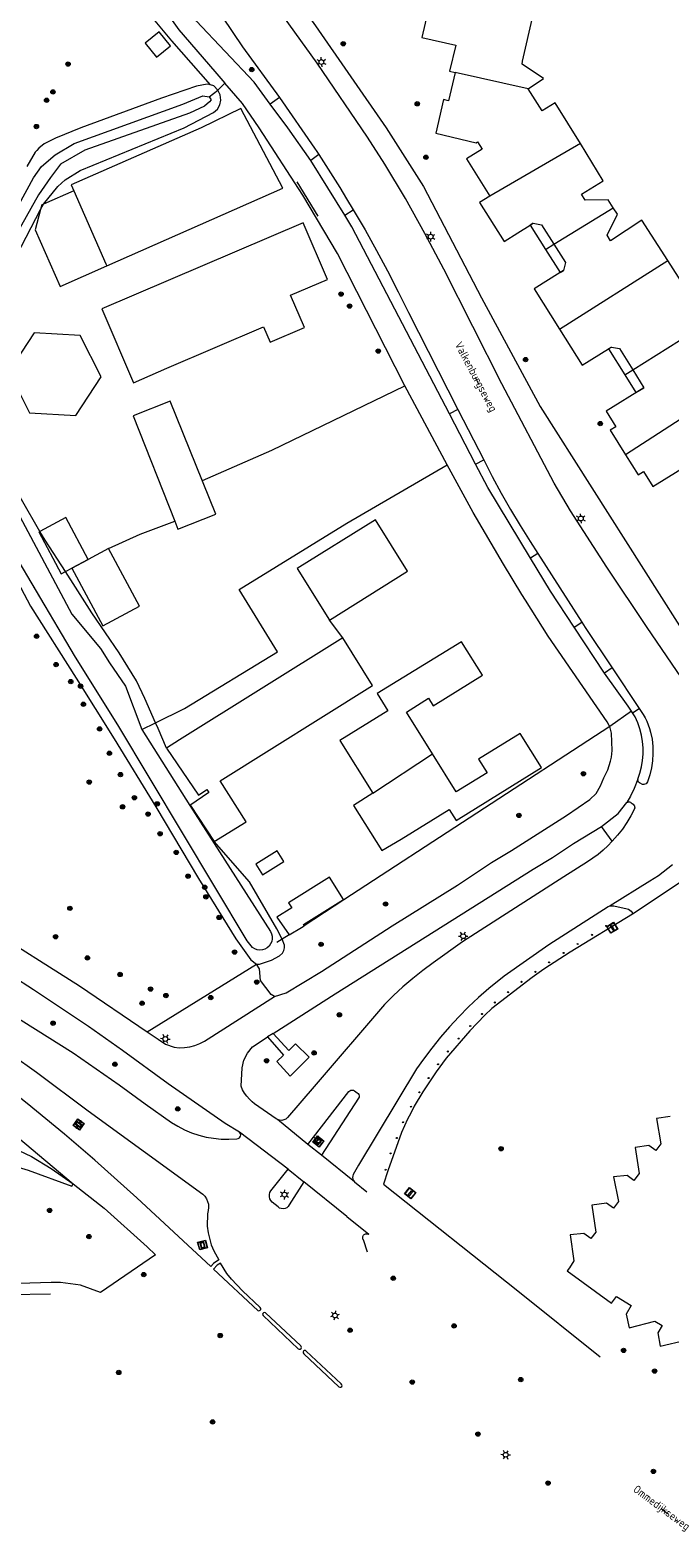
# Model space of a CAD drawing. Header units: metres. Extents: x 89872 to 94585, y 463299 to 469000.
# Tile 4 of 230: x 90712 to 90792, y 463824 to 464012. Entities that reach past the tile are written whole.
import ezdxf
from ezdxf.enums import TextEntityAlignment as Align

# ---------------------------------------------------------------- set-up
doc = ezdxf.new("R2010")
doc.units = ezdxf.units.M
doc.layers.get('0').update_dxf_attribs({"linetype": 'CONTINUOUS'})
for name, color, linetype, lineweight in [('B-WE-GR-BEPLANTING_CULTUUR-G', 251, 'CONTINUOUS', 13), ('B-WE-GR-BOOM-S', 251, 'CONTINUOUS', 13), ('B-WE-IE-MEUBILAIR_WEGMEUBILAIR_PAAL-G', 251, 'CONTINUOUS', 13), ('B-WE-IE-MEUBILAIR_WEGMEUBILAIR_VLAGGENMAST-S', 251, 'CONTINUOUS', 13), ('B-WE-IE-TERREINAFSCHEIDING-G', 251, 'CONTINUOUS', 13), ('B-WE-IE-TERREINAFSCHEIDING_KUNSTMATIG_HEKWERK-G', 251, 'CONTINUOUS', 13), ('B-WE-KL-ET_LS_OV_LICHTMAST-S', 251, 'CONTINUOUS', 13), ('B-WE-KL-ET_LS_SR_BORD-S', 251, 'CONTINUOUS', 13), ('B-WE-OG-TOPOGRAFIE_BEBOUWING-GV', 251, 'CONTINUOUS', 13), ('B-WE-OG-TOPOGRAFIE_BEBOUWING_LUIFEL-GV', 251, 'CONTINUOUS', 13), ('B-WE-OG-TOPOGRAFIE_STRAATNAAM-T18', 251, 'CONTINUOUS', 13), ('B-WE-OG-TOPOGRAFIE_WATER-GV', 251, 'CONTINUOUS', 13), ('B-WE-RI-HWA_GOOT_LIJNGOOT-G', 251, 'CONTINUOUS', 13), ('B-WE-VH-VERHARDING-GV', 251, 'CONTINUOUS', 13)]:
    doc.layers.add(name, color=color, linetype=linetype, lineweight=lineweight)
doc.styles.get("Standard").update_dxf_attribs({"font": 'isocp.shx'})

# ---------------------------------------------------------------- blocks, each defined once
blk = doc.blocks.new('Q_PAAL_STEEN')
for points in [[(-0.5, 0.5), (0.5, 0.5), (0.5, -0.5), (-0.5, -0.5)], [(-0.1, 0.3), (0.1, 0.3), (0.1, -0.3), (-0.1, -0.3)]]:
    blk.add_lwpolyline(points, close=True)
blk.add_lwpolyline([(-0.4, 0.5), (0.4, 0.5, -0.414214), (0.5, 0.4), (0.5, -0.4, -0.414214), (0.4, -0.5), (-0.4, -0.5, -0.414214), (-0.5, -0.4), (-0.5, 0.4), (-0.5, 0.4), (-0.5, 0.4), (-0.5, 0.4), (-0.5, 0.4), (-0.5, 0.5), (-0.5, 0.5), (-0.5, 0.5), (-0.5, 0.5), (-0.5, 0.5), (-0.5, 0.5), (-0.5, 0.5), (-0.5, 0.5), (-0.5, 0.5), (-0.4, 0.5), (-0.4, 0.5), (-0.4, 0.5), (-0.4, 0.5), (-0.4, 0.5)], format="xyb")
blk = doc.blocks.new('Q_PAALTJE')
at = {"xscale": 0.1, "yscale": 0.1, "zscale": 0.01}
blk.add_blockref('Q_PAAL_STEEN', (0, 0), dxfattribs=at)
blk = doc.blocks.new('Q_VLAGGENMAST')
for points in [[(-0.5, 0.5), (0.5, 0.5), (0.5, -0.5), (-0.5, -0.5)], [(-0.08, 0.33), (0.07, 0.33), (0.07, -0.33), (-0.08, -0.33)]]:
    blk.add_lwpolyline(points, close=True)
blk.add_lwpolyline([(-0.44, 0.46), (0.44, 0.46, -0.414214), (0.46, 0.44), (0.46, -0.44, -0.414214), (0.44, -0.46), (-0.44, -0.46, -0.414214), (-0.46, -0.44), (-0.46, 0.44), (-0.46, 0.44), (-0.46, 0.45), (-0.46, 0.45), (-0.46, 0.45), (-0.46, 0.45), (-0.46, 0.45), (-0.46, 0.45), (-0.46, 0.46), (-0.46, 0.46), (-0.46, 0.46), (-0.45, 0.46), (-0.45, 0.46), (-0.45, 0.46), (-0.45, 0.46), (-0.45, 0.46), (-0.45, 0.46), (-0.44, 0.46), (-0.44, 0.46)], format="xyb")
blk = doc.blocks.new('Q_LICHTMAST')
for points in [[(-0.26, 0.15), (-0.52, 0.3)], [(0, 0.3), (0, 0.6)], [(0.26, 0.15), (0.52, 0.3)], [(-0.26, -0.15), (-0.52, -0.3)], [(0, -0.3), (0, -0.6)], [(0.26, -0.15), (0.52, -0.3)]]:
    blk.add_lwpolyline(points)
blk.add_circle((0, 0), 0.3)
blk = doc.blocks.new('Q_BOOM')
for radius in [0.27, 0.18, 0.09]:
    blk.add_circle((0, 0), radius)
blk = doc.blocks.new('Q_STRAATNAAMBORD')
for points in [[(-0.5, 0.5), (0.5, 0.5), (0.5, -0.5), (-0.5, -0.5)], [(-0.37, 0.22), (0.36, 0.22), (0.36, -0.21), (-0.37, -0.21)]]:
    blk.add_lwpolyline(points, close=True)
for points in [[(-0.44, 0.46), (0.44, 0.46, -0.414214), (0.46, 0.44), (0.46, -0.44, -0.414214), (0.44, -0.46), (-0.44, -0.46, -0.414214), (-0.46, -0.44), (-0.46, 0.44), (-0.46, 0.44), (-0.46, 0.45), (-0.46, 0.45), (-0.46, 0.45), (-0.46, 0.45), (-0.46, 0.45), (-0.46, 0.45), (-0.46, 0.46), (-0.46, 0.46), (-0.46, 0.46), (-0.45, 0.46), (-0.45, 0.46), (-0.45, 0.46), (-0.45, 0.46), (-0.45, 0.46), (-0.45, 0.46), (-0.44, 0.46), (-0.44, 0.46)], [(-0.29, 0.16), (0.28, 0.16, -0.414214), (0.3, 0.14), (0.3, -0.13, -0.414214), (0.28, -0.16), (-0.29, -0.16, -0.414214), (-0.31, -0.13), (-0.31, 0.14), (-0.31, 0.14), (-0.31, 0.14), (-0.31, 0.14), (-0.31, 0.15), (-0.31, 0.15), (-0.31, 0.15), (-0.3, 0.15), (-0.3, 0.15), (-0.3, 0.15), (-0.3, 0.16), (-0.3, 0.16), (-0.3, 0.16), (-0.3, 0.16), (-0.29, 0.16), (-0.29, 0.16), (-0.29, 0.16), (-0.29, 0.16), (-0.29, 0.16)]]:
    blk.add_lwpolyline(points, format="xyb")

msp = doc.modelspace()

# ---------------------------------------------------------------- linework, layer by layer
at = {"layer": 'B-WE-GR-BEPLANTING_CULTUUR-G'}
for p, q in [((90734.76, 464003.89), (90735.85, 464004.72)), ((90784.7, 463925.37), (90751.53, 463903.73)), ((90744.71, 463899.38), (90743.87, 463898.84)), ((90744.71, 463899.38), (90746.25, 463900.29)), ((90727.05, 463887.3), (90740.66, 463895.72))]:
    msp.add_line(p, q, dxfattribs=at)
msp.add_lwpolyline([(90742.9, 463891.71), (90742.49, 463891.94), (90741.14, 463893.69), (90741.04, 463895.14), (90740.66, 463895.72)], dxfattribs=at)
at = {"layer": 'B-WE-IE-TERREINAFSCHEIDING-G'}
msp.add_line((90751.53, 463903.73), (90751.48, 463903.81), dxfattribs=at)
at = {"layer": 'B-WE-IE-TERREINAFSCHEIDING_KUNSTMATIG_HEKWERK-G'}
for p, q in [((90751.42, 463936.42), (90749.74, 463938.64)), ((90726.37, 463925), (90728.07, 463925.84)), ((90751.53, 463903.73), (90746.59, 463900.51)), ((90743.87, 463898.84), (90743.2, 463898.44))]:
    msp.add_line(p, q, dxfattribs=at)
for points in [[(90733.91, 463956.02), (90742.58, 463959.83), (90759.14, 463967.86)], [(90728.07, 463925.84), (90731.67, 463927.61), (90743.27, 463934.69), (90738.51, 463942.46), (90751.91, 463950.71), (90764.43, 463957.98)], [(90722.23, 463947.56), (90726.16, 463949.33), (90730.47, 463950.98)]]:
    msp.add_lwpolyline(points, dxfattribs=at)
at = {"layer": 'B-WE-OG-TOPOGRAFIE_BEBOUWING-GV'}
for p, q in [((90774.52, 464004.88), (90765.4, 464006.91)), ((90781.02, 463998.06), (90769.71, 463991.49)), ((90777.71, 463985.5), (90785.11, 463990.05)), ((90774.74, 463987.87), (90775.15, 463988.13)), ((90778.41, 463974.91), (90791.89, 463983.46)), ((90778.91, 463982.23), (90778.51, 463981.98)), ((90787.53, 463969.84), (90796.9, 463975.74)), ((90784.53, 463972.47), (90784.87, 463972.68)), ((90798.22, 463966.73), (90786.64, 463959.26)), ((90730.47, 463950.98), (90730.86, 463949.97)), ((90719.68, 463946.2), (90717.64, 463945.11)), ((90722.23, 463947.56), (90719.68, 463946.2)), ((90726.07, 463940.36), (90722.23, 463947.56)), ((90768.81, 463931.76), (90766.2, 463935.94)), ((90755.15, 463917.03), (90762.58, 463921.95)), ((90746.25, 463900.29), (90746.59, 463900.51))]:
    msp.add_line(p, q, dxfattribs=at)
for points in [[(90762.51, 464016.67), (90761.27, 464011.29), (90765.51, 464010.32), (90764.7, 464007.07), (90765.4, 464006.91)], [(90774.52, 464004.88), (90776.42, 464006.15), (90773.75, 464007.94), (90773.8, 464008.32), (90775.13, 464014.11), (90773.73, 464014.43)], [(90729.94, 464010.23), (90728.52, 464011.98), (90726.79, 464010.56)], [(90726.79, 464010.56), (90728.2, 464008.84), (90729.94, 464010.23)], [(90765.4, 464006.91), (90764.59, 464003.4), (90763.97, 464003.55), (90763.01, 463999.37), (90768.03, 463998.14), (90768.2, 463998.25), (90768.76, 463997.36), (90766.81, 463996.14), (90769.71, 463991.49)], [(90781.02, 463998.06), (90777.87, 464003.13), (90776.26, 464002.12), (90774.52, 464004.88)], [(90738.72, 464002.44), (90733.78, 464000), (90717.55, 463992.9), (90717.88, 463992.15)], [(90721.99, 463982.8), (90743.95, 463992.48), (90738.72, 464002.44)], [(90785.11, 463990.05), (90784.49, 463991.04), (90781.6, 463990.98), (90781.16, 463991.74), (90783.85, 463993.42), (90781.02, 463998.06)], [(90769.71, 463991.49), (90768.46, 463990.71), (90771.5, 463985.85), (90773.2, 463986.91), (90774.74, 463987.87)], [(90791.89, 463983.46), (90788.66, 463988.5), (90784.77, 463985.92), (90784.34, 463986.62), (90785.62, 463989.23), (90785.11, 463990.05)], [(90729.5, 463970.05), (90741.54, 463975.2), (90742.35, 463973.3), (90746.63, 463975.13), (90744.91, 463979.15), (90749.5, 463981.11), (90746.48, 463988.18), (90721.39, 463977.45)], [(90796.9, 463975.74), (90796.73, 463976.01), (90797.93, 463976.74), (90797.51, 463977.42), (90794.7, 463977.08), (90793.93, 463978.3), (90794.84, 463978.86), (90791.89, 463983.46)], [(90778.51, 463981.98), (90775.26, 463979.95), (90778.41, 463974.91)], [(90721.39, 463977.45), (90725.34, 463968.23), (90729.5, 463970.05)], [(90778.41, 463974.91), (90781.22, 463970.4), (90784.53, 463972.47)], [(90788.92, 463967.61), (90784.22, 463964.67), (90785.43, 463962.73), (90784.74, 463962.3), (90786.64, 463959.26)], [(90730.86, 463949.97), (90735.6, 463951.84), (90729.89, 463965.94), (90725.28, 463964.12), (90730.47, 463950.98)], [(90786.64, 463959.26), (90788.22, 463956.73), (90788.89, 463957.15), (90790.06, 463955.28), (90794.29, 463957.92), (90795.79, 463955.51)], [(90755.47, 463951.15), (90745.73, 463945.07), (90749.74, 463938.64)], [(90749.74, 463938.64), (90759.48, 463944.72), (90755.47, 463951.15)], [(90717.64, 463945.11), (90721.49, 463937.91), (90726.07, 463940.36)], [(90751.42, 463936.42), (90731.07, 463923.72), (90729.45, 463922.66)], [(90735.4, 463911.03), (90739.36, 463913.46), (90736.12, 463918.6), (90755.13, 463930.46), (90751.42, 463936.42)], [(90766.2, 463935.94), (90755.71, 463929.46), (90757.04, 463927.32), (90751.06, 463923.61), (90755.15, 463917.03)], [(90762.58, 463921.95), (90759.33, 463927.17), (90762.08, 463928.88), (90762.66, 463927.94), (90768.81, 463931.76)], [(90755.15, 463917.03), (90752.76, 463915.53), (90756.27, 463909.91), (90758.69, 463911.32), (90764.67, 463915.03), (90765.53, 463913.64), (90776.15, 463920.24), (90773.5, 463924.51), (90768.33, 463921.3), (90769.39, 463919.6), (90765.53, 463917.2), (90762.58, 463921.95)], [(90729.45, 463922.66), (90733.45, 463916.79), (90734.48, 463917.49), (90734.72, 463917.14), (90732.34, 463915.52)], [(90732.34, 463915.52), (90732.44, 463915.5), (90735.4, 463911.03)], [(90751.48, 463903.81), (90749.75, 463906.57), (90744.65, 463903.37), (90745.04, 463902.75), (90743.21, 463901.6), (90744.71, 463899.38)], [(90746.59, 463900.51), (90746.5, 463900.68), (90751.48, 463903.81)], [(90792.2, 463876.75), (90790.51, 463876.5), (90791.05, 463873.32), (90790.43, 463872.48), (90789.56, 463873.13), (90787.82, 463872.88), (90788.32, 463869.61), (90787.69, 463868.76), (90786.84, 463869.38), (90785.15, 463869.21), (90785.75, 463866.13), (90785.13, 463865.3), (90784.26, 463865.94), (90782.45, 463865.68), (90782.93, 463862.3), (90782.33, 463861.5), (90781.43, 463862.16), (90779.75, 463861.98), (90780.2, 463858.72), (90779.64, 463857.85), (90779.38, 463857.49), (90784.9, 463853.44), (90785.52, 463854.29), (90787.35, 463853.15), (90786.7, 463852.07), (90787.09, 463850.4), (90790.29, 463851.2), (90791.2, 463850.66), (90790.65, 463849.74), (90790.97, 463848.09), (90794.14, 463848.84)]]:
    msp.add_lwpolyline(points, dxfattribs=at)
at = {"layer": 'B-WE-OG-TOPOGRAFIE_BEBOUWING_LUIFEL-GV'}
for p, q in [((90717.88, 463992.15), (90714.1, 463990.49)), ((90713.75, 463989.82), (90713.08, 463987.31)), ((90774.74, 463987.87), (90776.68, 463984.84)), ((90776.68, 463984.84), (90777.71, 463985.5)), ((90776.68, 463984.84), (90778.51, 463981.98)), ((90784.53, 463972.47), (90786.55, 463969.23)), ((90786.55, 463969.23), (90787.53, 463969.84)), ((90787.53, 463969.84), (90788.92, 463967.61)), ((90713.66, 463949.7), (90713.53, 463949.63)), ((90716.85, 463944.69), (90717.64, 463945.11))]:
    msp.add_line(p, q, dxfattribs=at)
for points in [[(90717.88, 463992.15), (90721.87, 463983.07), (90721.99, 463982.8)], [(90714.1, 463990.49), (90713.91, 463990.41), (90713.75, 463989.82)], [(90713.08, 463987.31), (90716.18, 463980.25), (90721.99, 463982.8)], [(90775.15, 463988.13), (90774.74, 463987.87), (90774.74, 463987.87)], [(90775.15, 463988.13), (90776.15, 463987.93), (90777.71, 463985.5)], [(90777.71, 463985.5), (90779.17, 463983.22), (90778.91, 463982.23)], [(90778.51, 463981.98), (90778.51, 463981.98), (90778.91, 463982.23)], [(90712.39, 463964.47), (90718.16, 463964.15), (90721.31, 463968.98), (90718.7, 463974.13), (90712.94, 463974.45), (90709.79, 463969.62), (90712.39, 463964.47)], [(90784.87, 463972.68), (90784.53, 463972.47), (90784.53, 463972.47)], [(90784.87, 463972.68), (90785.88, 463972.49), (90787.53, 463969.84)], [(90786.55, 463969.23), (90787.94, 463967), (90788.92, 463967.61)], [(90719.68, 463946.2), (90716.88, 463951.42), (90713.66, 463949.7)], [(90713.53, 463949.63), (90716.33, 463944.41), (90716.85, 463944.69)], [(90717.64, 463945.11), (90719.68, 463946.2), (90719.68, 463946.2)], [(90741.39, 463906.88), (90744.07, 463908.53), (90743.24, 463909.86), (90740.57, 463908.21), (90741.39, 463906.88)]]:
    msp.add_lwpolyline(points, dxfattribs=at)
at = {"layer": 'B-WE-OG-TOPOGRAFIE_STRAATNAAM-T18'}
for p, q in [((90767.89, 463968.91), (90768.36, 463968.03)), ((90791.07, 463827.84), (90791.87, 463827.24))]:
    msp.add_line(p, q, dxfattribs=at)
at = {"layer": 'B-WE-OG-TOPOGRAFIE_WATER-GV'}
for p, q in [((90713.75, 463989.82), (90714.1, 463990.49)), ((90726.37, 463925), (90732.34, 463915.52))]:
    msp.add_line(p, q, dxfattribs=at)
for points in [[(90734.91, 464005.36), (90734.53, 464005.47), (90733.16, 464005.22), (90728.8, 464003.7), (90718.75, 464000), (90715.63, 463998.72), (90714.22, 463998.01), (90713.53, 463997.47), (90713.27, 463997.19)], [(90714.1, 463990.49), (90714.1, 463990.49), (90715.9, 463992.68), (90716.81, 463993.54), (90718.68, 463994.7), (90731.63, 464000), (90735.3, 464001.91), (90735.8, 464002.35), (90736.1, 464002.89), (90736.21, 464003.48), (90736.12, 464004.12), (90735.85, 464004.72)], [(90735.85, 464004.72), (90735.33, 464005.25), (90734.91, 464005.36)], [(90700.48, 463967.1), (90700.37, 463968.49), (90700.54, 463970.62), (90701.09, 463972.13), (90712.88, 463993.77), (90713.88, 463995.21), (90715.58, 463996.65), (90717.92, 463998.08), (90731.46, 464002.96), (90733.99, 464004), (90734.76, 464003.89)], [(90734.76, 464003.89), (90735, 464003.52), (90734.8, 464003.26), (90734.19, 464002.7), (90732.31, 464001.86), (90719.28, 463997.22), (90716.25, 463995.47), (90715, 463993.83), (90713.5, 463991.65), (90703.26, 463973.5), (90702.29, 463971.38), (90702.26, 463970.78), (90702.37, 463970.01), (90702.6, 463969.3)], [(90713.27, 463997.19), (90713.09, 463996.99), (90712.05, 463995.21)], [(90713.66, 463949.7), (90711.36, 463953.67), (90710.4, 463955.57), (90707.4, 463962.23), (90705.64, 463965.97), (90704, 463969.92), (90703.88, 463970.69), (90703.94, 463971.28), (90704.11, 463971.85), (90705.17, 463974), (90707.2, 463977.89), (90710.81, 463984.13), (90713.75, 463989.82)], [(90706.32, 463960.63), (90717.66, 463939.38), (90721.21, 463935.07), (90722.35, 463933.31), (90724.35, 463930.41), (90726.37, 463925)], [(90732.34, 463915.52), (90742.39, 463899.81), (90742.53, 463899.51), (90742.61, 463899.2), (90742.61, 463898.87), (90742.55, 463898.55), (90742.42, 463898.25), (90742.23, 463897.99), (90741.99, 463897.77), (90741.7, 463897.61), (90741.39, 463897.51), (90741.07, 463897.48), (90740.75, 463897.52), (90740.44, 463897.62), (90740.16, 463897.79), (90739.48, 463898.63), (90723.37, 463925.57), (90718.11, 463933.99), (90708.91, 463949.57), (90706.53, 463954), (90704.77, 463957.74), (90704.22, 463958.45)], [(90716.85, 463944.69), (90714.31, 463948.6), (90713.66, 463949.7)], [(90708.44, 463948.02), (90712.51, 463940.38), (90718.2, 463931.41), (90722.93, 463923.81), (90728.12, 463915.35), (90733.42, 463906.41), (90738.1, 463898.88), (90739.94, 463896.27), (90740.66, 463895.72)], [(90728.07, 463925.84), (90726.75, 463928.85), (90725.7, 463931.06), (90723.54, 463934.53), (90720.13, 463939.55), (90718.12, 463942.74), (90716.85, 463944.69)], [(90729.45, 463922.66), (90728.39, 463925.11), (90728.07, 463925.84)], [(90743.87, 463898.84), (90743.2, 463900.14), (90739.78, 463905.99), (90735.4, 463911.03)], [(90740.66, 463895.72), (90741.04, 463895.71), (90742.51, 463896.24), (90743.53, 463896.77), (90743.88, 463897.1), (90744.07, 463897.44), (90744.15, 463897.77), (90744.14, 463898.08), (90743.87, 463898.84)], [(90721.21, 463854.8), (90718.72, 463855.68), (90716.22, 463856.03), (90715.06, 463856.05), (90708.38, 463855.82), (90704.7, 463855.47), (90702.18, 463855.1), (90699.31, 463854.41), (90698.76, 463854.16), (90698.08, 463853.86), (90697.54, 463853.38), (90697.15, 463852.92), (90696.92, 463852.45), (90696.82, 463851.67), (90696.89, 463850.88), (90697.12, 463849.18), (90697.45, 463848.09), (90697.75, 463847.56), (90698.23, 463847.19)], [(90714.97, 463854.59), (90709.86, 463854.49), (90706.68, 463854.18), (90702.61, 463853.42), (90699.61, 463852.61), (90698.88, 463852.2), (90698.5, 463851.49), (90698.38, 463850.61), (90698.67, 463848.77)]]:
    msp.add_lwpolyline(points, dxfattribs=at)
at = {"layer": 'B-WE-RI-HWA_GOOT_LIJNGOOT-G'}
msp.add_line((90748.36, 463989.02), (90745.73, 463993.27), dxfattribs=at)
at = {"layer": 'B-WE-VH-VERHARDING-GV'}
for p, q in [((90736.71, 464005.59), (90735.85, 464004.72)), ((90743.51, 464003.8), (90742.38, 464002.97)), ((90748.42, 463996.67), (90747.43, 463995.96)), ((90751.65, 463989.12), (90747.43, 463995.96)), ((90751.65, 463989.12), (90752.72, 463989.79)), ((90764.43, 463957.98), (90759.14, 463967.86)), ((90765.75, 463964.91), (90764.69, 463964.35)), ((90765.75, 463964.91), (90768.98, 463958.61)), ((90776.02, 463965.28), (90795.3, 463934.86)), ((90767.95, 463958.08), (90764.69, 463964.35)), ((90767.64, 463952.04), (90764.43, 463957.98)), ((90767.95, 463958.08), (90768.98, 463958.61)), ((90775.7, 463946.95), (90774.8, 463946.34)), ((90775.7, 463946.95), (90781.18, 463938.38)), ((90780.22, 463937.77), (90781.18, 463938.38)), ((90784, 463932.03), (90780.22, 463937.77)), ((90784.96, 463932.69), (90784, 463932.03)), ((90784.96, 463932.69), (90788.33, 463927.62)), ((90787.38, 463927.26), (90784.7, 463925.37)), ((90787.51, 463927.06), (90787.38, 463927.26)), ((90787.51, 463927.06), (90788.33, 463927.62)), ((90784.99, 463911.06), (90783.64, 463912.9)), ((90742.72, 463887.1), (90742.02, 463886.65)), ((90701.94, 463881.68), (90717.83, 463868.34)), ((90747.06, 463873.25), (90743.28, 463876.34)), ((90744.59, 463870.16), (90738.52, 463874.79)), ((90748.75, 463871.91), (90747.06, 463873.25)), ((90752.87, 463868.6), (90748.75, 463871.91)), ((90744.59, 463870.16), (90746.57, 463868.57)), ((90717.83, 463868.34), (90721.66, 463865.31)), ((90751.9, 463864.26), (90746.57, 463868.57)), ((90752.87, 463868.6), (90754.42, 463867.34)), ((90751.9, 463864.26), (90754.64, 463862.05)), ((90728.09, 463859.48), (90721.21, 463854.8)), ((90740.81, 463852.55), (90740.91, 463852.51))]:
    msp.add_line(p, q, dxfattribs=at)
for points in [[(90798.68, 463920.12), (90798.59, 463921.79), (90798.37, 463922.99), (90798.17, 463923.79), (90797.57, 463925.27), (90796.63, 463926.99), (90789.33, 463937.71), (90784.31, 463945.23), (90779.79, 463952.27), (90777.76, 463955.72), (90771.21, 463968.1), (90763.98, 463982.41), (90761.65, 463986.84), (90759.22, 463991.2), (90756.63, 463995.49), (90754.5, 463998.84), (90748.21, 464008.07), (90741.89, 464016.9), (90737.42, 464023.56), (90732.87, 464030.55), (90727.58, 464039.53)], [(90722.89, 464034.81), (90723.57, 464033.69), (90727.29, 464027.62), (90730.23, 464023.05), (90738.93, 464010.13), (90743.51, 464003.8)], [(90742.38, 464002.97), (90740.37, 464005.7), (90733.13, 464013.36), (90729.1, 464018.54), (90724.02, 464026.4), (90721.55, 464030.73), (90720.15, 464033.17)], [(90735.56, 464030.33), (90742.97, 464018.21), (90743.62, 464017.22), (90743.83, 464016.91), (90744.92, 464017.08), (90748.01, 464012.75), (90756.83, 464000), (90761.48, 463992.7), (90768.71, 463978.81), (90776.02, 463965.28)], [(90726.89, 464017.99), (90730.99, 464012.22), (90735.47, 464007.03), (90736.71, 464005.59)], [(90734.91, 464005.36), (90730.11, 464010.87), (90725.76, 464016.13)], [(90759.14, 463967.86), (90750.73, 463984.33), (90746.44, 463991.6), (90740.97, 464000), (90738.91, 464003.05), (90736.71, 464005.59)], [(90747.43, 463995.96), (90744.57, 464000), (90742.38, 464002.97)], [(90743.51, 464003.8), (90747.9, 463997.46), (90748.16, 463997.06), (90748.42, 463996.67)], [(90748.42, 463996.67), (90749.31, 463995.31), (90750.18, 463993.94), (90751.04, 463992.57), (90751.88, 463991.18), (90752.72, 463989.79)], [(90764.69, 463964.35), (90752.53, 463987.68), (90751.65, 463989.12)], [(90752.72, 463989.79), (90754.18, 463987.28), (90755.59, 463984.74), (90756.97, 463982.17), (90758.29, 463979.58), (90759.58, 463976.97), (90765.75, 463964.91)], [(90774.8, 463946.34), (90769.48, 463955.15), (90767.95, 463958.08)], [(90768.98, 463958.61), (90770.04, 463956.53), (90771.15, 463954.46), (90772.31, 463952.42), (90773.51, 463950.41), (90774.75, 463948.42), (90775.7, 463946.95)], [(90784.7, 463925.37), (90784.62, 463925.5), (90784.34, 463925.93), (90777, 463936.61), (90774.16, 463941.12), (90773.72, 463941.83), (90771.44, 463945.62), (90767.64, 463952.04)], [(90780.22, 463937.77), (90777.28, 463942.24), (90774.8, 463946.34)], [(90781.18, 463938.38), (90781.61, 463937.7), (90784.96, 463932.69)], [(90787.38, 463927.26), (90787.29, 463927.39), (90786.97, 463927.91), (90784, 463932.03)], [(90788.18, 463918.79), (90788.44, 463919.55), (90788.63, 463920.32), (90788.76, 463921.12), (90788.82, 463921.91), (90788.82, 463922.71), (90788.75, 463923.51), (90788.62, 463924.3), (90788.43, 463925.08), (90788.17, 463925.84), (90787.85, 463926.57), (90787.51, 463927.06)], [(90788.33, 463927.62), (90788.84, 463926.86), (90789.07, 463926.45), (90789.28, 463926.02), (90789.47, 463925.58), (90789.62, 463925.12), (90789.75, 463924.67), (90789.94, 463923.78), (90790.04, 463922.89), (90790.06, 463921.99), (90790.01, 463921.09), (90789.88, 463920.2), (90789.67, 463919.32), (90789.39, 463918.46), (90789.31, 463918.33), (90789.2, 463918.23), (90789.06, 463918.16), (90788.92, 463918.13), (90788.76, 463918.15), (90788.48, 463918.28), (90788.36, 463918.34), (90788.27, 463918.43), (90788.2, 463918.54), (90788.18, 463918.66), (90788.18, 463918.79)], [(90742.9, 463891.71), (90744.35, 463892.15), (90748.76, 463894.8), (90757.58, 463900.5), (90765.69, 463905.58), (90769.94, 463908.39), (90772.41, 463909.9), (90779.3, 463914.28), (90782.2, 463916.24), (90782.96, 463917.02), (90783.54, 463917.95), (90783.92, 463918.98), (90784.19, 463919.46), (90784.42, 463919.97), (90784.61, 463920.48), (90784.76, 463921.02), (90784.88, 463921.56), (90784.97, 463922.39), (90784.9, 463924.53), (90784.7, 463925.37)], [(90788.18, 463918.79), (90787.73, 463917.63), (90787.26, 463916.67), (90786.8, 463915.9)], [(90783.64, 463912.9), (90785.73, 463914.52), (90786.8, 463915.9)], [(90786.8, 463915.9), (90786.91, 463915.94), (90787.02, 463915.96), (90787.14, 463915.96), (90787.24, 463915.92), (90787.34, 463915.86), (90787.61, 463915.67), (90787.69, 463915.57), (90787.74, 463915.46), (90787.77, 463915.34), (90787.78, 463915.21), (90787.76, 463915.09), (90787.3, 463914.22), (90786.8, 463913.38), (90786.24, 463912.57), (90785.64, 463911.8), (90784.99, 463911.06)], [(90742.72, 463887.1), (90750.46, 463892.02), (90775.12, 463907.56), (90777.52, 463909.02), (90780.16, 463910.78), (90783.64, 463912.9)], [(90784.99, 463911.06), (90784.43, 463910.48), (90783.84, 463909.94), (90783.22, 463909.42), (90782.57, 463908.93), (90781.91, 463908.48), (90778.97, 463906.6), (90766.33, 463898.51), (90762.67, 463895.88), (90761.38, 463894.94), (90760.13, 463893.95), (90758.91, 463892.92), (90757.74, 463891.84), (90756.6, 463890.71), (90747.86, 463880.46), (90744.5, 463876.6), (90744.3, 463876.42), (90744.06, 463876.3), (90743.8, 463876.24), (90743.53, 463876.26), (90743.28, 463876.34)], [(90792.51, 463908.1), (90790.74, 463906.76), (90789.68, 463906.06), (90784.71, 463902.99)], [(90794.06, 463906.42), (90793.43, 463905.91), (90787.52, 463901.98)], [(90700.61, 463904.19), (90706.87, 463900.44), (90718.59, 463893.01), (90727.05, 463887.3)], [(90784.71, 463902.99), (90784.46, 463902.87), (90777.07, 463898.13), (90771.53, 463894.25), (90769.6, 463892.71), (90768.31, 463891.57), (90767.07, 463890.39), (90765.86, 463889.17), (90764.7, 463887.91), (90763.58, 463886.61), (90762.51, 463885.26), (90761.48, 463883.89), (90760.59, 463882.67), (90753.38, 463870.66)], [(90784.71, 463902.99), (90784.8, 463903.01), (90784.9, 463903.02), (90785, 463903.02), (90785.09, 463903.01), (90785.19, 463902.99), (90786.83, 463902.63), (90787.02, 463902.57), (90787.19, 463902.47), (90787.33, 463902.33), (90787.45, 463902.17), (90787.52, 463901.98)], [(90738.52, 463874.79), (90736.77, 463875.84), (90729.64, 463880.82), (90723.98, 463884.97), (90719.71, 463887.94), (90712.85, 463892.54), (90710.15, 463894.26), (90699.97, 463900.62), (90698.89, 463901.26)], [(90787.52, 463901.98), (90779.74, 463897.23), (90776.47, 463895.11), (90774.99, 463894.07), (90770, 463890.19), (90769.1, 463889.36), (90767.22, 463887.43), (90764.27, 463884.02), (90763.04, 463882.32), (90761.38, 463879.79), (90760.3, 463878.01), (90759.9, 463877.14), (90759.49, 463876.39), (90758.74, 463874.72), (90757.03, 463869.96), (90756.49, 463868.3)], [(90689.49, 463895.03), (90689.32, 463895.26), (90689.22, 463895.53), (90689.18, 463895.82), (90689.21, 463896.1), (90689.31, 463896.37), (90689.48, 463896.61), (90689.69, 463896.8), (90689.95, 463896.94), (90690.23, 463897), (90690.52, 463897), (90690.79, 463896.93), (90691.05, 463896.79), (90698.75, 463892.03), (90703.81, 463888.79), (90707.15, 463886.57), (90713.25, 463882.28), (90719.7, 463877.42), (90733.95, 463867.05)], [(90733.95, 463867.05), (90734.21, 463866.79), (90734.42, 463866.48), (90734.57, 463866.14), (90734.66, 463865.78), (90734.68, 463865.4), (90734.63, 463865.03), (90734.54, 463864.59), (90734.5, 463863.05), (90734.62, 463862.23), (90735.02, 463860.72), (90735.33, 463859.98), (90735.98, 463858.84), (90735.3, 463858.42), (90734.96, 463858.04), (90725.73, 463866.58), (90720.5, 463871.27), (90716.72, 463874.52), (90712.07, 463878.35), (90705.76, 463883.28), (90697.74, 463889.28), (90689.49, 463895.03)], [(90700.44, 463895.56), (90717.8, 463884.68), (90723.55, 463880.69), (90726.78, 463878.32), (90730.05, 463876), (90730.86, 463875.51), (90731.7, 463875.08), (90732.57, 463874.71), (90733.47, 463874.41), (90734.38, 463874.17), (90735.31, 463874.01), (90736.25, 463873.91), (90737.2, 463873.89), (90738.2, 463873.94), (90738.39, 463873.98), (90738.55, 463874.09), (90738.66, 463874.26), (90738.69, 463874.45), (90738.64, 463874.64), (90738.52, 463874.79)], [(90729.33, 463885.76), (90730.38, 463885.36), (90731.04, 463885.31), (90731.7, 463885.34), (90732.35, 463885.43), (90732.99, 463885.6), (90733.61, 463885.83), (90734.19, 463886.13), (90742.9, 463891.71)], [(90727.05, 463887.3), (90728.42, 463886.38), (90729.33, 463885.76)], [(90740.13, 463878.57), (90739.77, 463878.89), (90739.45, 463879.26), (90739.16, 463879.65), (90738.92, 463880.07), (90738.73, 463880.51), (90738.86, 463882.78), (90739.07, 463883.76), (90739.52, 463884.65), (90740.17, 463885.4), (90740.98, 463885.98), (90742.02, 463886.65)], [(90742.02, 463886.65), (90744.03, 463884.39), (90743.17, 463883.59), (90744.86, 463881.78), (90747.22, 463884.14), (90745.51, 463885.8), (90744.68, 463884.97), (90742.72, 463887.1)], [(90747.06, 463873.25), (90752.18, 463879.84), (90752.29, 463879.94), (90752.43, 463880.01), (90752.58, 463880.03), (90752.73, 463880), (90752.87, 463879.93), (90753.19, 463879.7), (90753.32, 463879.6), (90753.41, 463879.47), (90753.45, 463879.31), (90753.43, 463879.15), (90753.37, 463879), (90748.75, 463871.91)], [(90743.28, 463876.34), (90743.12, 463876.44), (90740.41, 463878.32), (90740.13, 463878.57)], [(90697.95, 463870.36), (90699.49, 463871.36), (90701.39, 463872.32), (90703.79, 463873.02), (90706.94, 463873.15), (90710.25, 463872.85), (90712.64, 463871.76), (90715.07, 463870.24), (90717.83, 463868.34)], [(90697.95, 463870.36), (90698.68, 463869.39), (90700.84, 463870.42), (90703.16, 463871.06), (90705.89, 463871.25), (90709, 463870.98), (90712.19, 463870.06), (90717.64, 463868.04), (90717.83, 463868.34)], [(90753.38, 463870.66), (90752.69, 463869.52), (90752.64, 463869.33), (90752.63, 463869.13), (90752.67, 463868.93), (90752.75, 463868.76), (90752.87, 463868.6)], [(90746.57, 463868.57), (90744.73, 463865.7), (90744.59, 463865.51), (90744.42, 463865.36), (90744.21, 463865.26), (90743.98, 463865.22), (90743.74, 463865.24), (90743.53, 463865.32), (90743.34, 463865.45), (90742.62, 463866.04), (90742.44, 463866.24), (90742.32, 463866.47), (90742.26, 463866.73), (90742.26, 463867), (90742.33, 463867.25), (90742.46, 463867.48), (90744.59, 463870.16)], [(90756.49, 463868.3), (90773.22, 463854.99), (90783.47, 463846.75)], [(90721.66, 463865.31), (90727.05, 463860.47), (90728.09, 463859.48)], [(90754.5, 463859.83), (90753.97, 463861.36), (90753.92, 463861.45), (90753.9, 463861.55), (90753.89, 463861.65), (90753.91, 463861.75), (90753.94, 463861.85), (90754, 463861.93), (90754.07, 463862.01), (90754.15, 463862.06), (90754.25, 463862.1), (90754.35, 463862.12), (90754.45, 463862.12), (90754.55, 463862.09), (90754.64, 463862.05)], [(90740.91, 463852.51), (90741.03, 463852.52), (90741.12, 463852.58), (90741.18, 463852.68), (90741.18, 463852.8), (90741.13, 463852.9), (90738.92, 463854.98), (90737.55, 463856.44), (90736.96, 463857.15), (90736.17, 463858.43), (90735.75, 463858.21), (90735.29, 463857.7), (90740.81, 463852.55)], [(90741.79, 463852.26), (90741.66, 463852.31), (90741.53, 463852.27), (90741.43, 463852.17), (90741.41, 463852.04), (90741.47, 463851.92), (90745.85, 463847.77)], [(90745.85, 463847.77), (90745.96, 463847.71), (90746.1, 463847.71), (90746.21, 463847.79), (90746.26, 463847.91), (90746.24, 463848.04), (90746.16, 463848.15), (90741.79, 463852.26)], [(90746.85, 463847.48), (90746.75, 463847.54), (90746.63, 463847.54), (90746.52, 463847.48), (90746.47, 463847.37), (90746.47, 463847.25), (90746.54, 463847.15), (90750.93, 463843.03)], [(90750.93, 463843.03), (90751.04, 463842.97), (90751.17, 463842.98), (90751.27, 463843.06), (90751.31, 463843.17), (90751.29, 463843.29), (90751.21, 463843.38), (90746.85, 463847.48)]]:
    msp.add_lwpolyline(points, dxfattribs=at)

# ---------------------------------------------------------------- block references
at = {"layer": 'B-WE-GR-BOOM-S'}
for p, rotation in [((90751.47, 464010.5), 124.6638338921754), ((90717.18, 464007.97), 62.95678176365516), ((90740.06, 464007.27), 125.8931346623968), ((90715.29, 464004.49), 62.95678176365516), ((90714.51, 464003.46), 61.16776499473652), ((90760.68, 464003.01), 77.06546264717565), ((90713.23, 464000.18), 61.16776499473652), ((90761.77, 463996.34), 122.4965781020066), ((90751.2, 463979.28), 117.0500099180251), ((90752.25, 463977.79), 117.0500099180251), ((90755.83, 463972.18), 117.0500099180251), ((90774.18, 463971.12), 118.3815037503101), ((90783.49, 463963.14), 121.9522577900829), ((90713.25, 463936.62), 122.4008907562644), ((90715.69, 463933.09), 122.4008907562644), ((90717.52, 463930.96), 121.9016529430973), ((90718.74, 463930.39), 121.9016529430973), ((90719.08, 463928.13), 121.9016529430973), ((90721.1, 463925.06), 121.9016529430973), ((90722.32, 463922.03), 121.5056966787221), ((90723.71, 463919.36), 121.5056966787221), ((90781.39, 463919.48), 69.67686317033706), ((90719.81, 463918.44), 121.5056966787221), ((90723.98, 463915.35), 121.5056966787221), ((90725.45, 463916.48), 121.5056966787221), ((90728.28, 463915.72), 121.5056966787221), ((90727.15, 463914.44), 120.7047580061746), ((90773.35, 463914.27), 33.11466124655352), ((90728.65, 463911.99), 120.7047580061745), ((90730.66, 463909.66), 120.7047580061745), ((90732.13, 463906.7), 120.7047580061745), ((90734.21, 463905.31), 121.8560384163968), ((90734.36, 463904.12), 121.8560384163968), ((90717.4, 463902.69), 147.6393041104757), ((90756.74, 463903.23), 32.02442109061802), ((90735.99, 463901.55), 121.8560384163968), ((90715.63, 463899.15), 147.6393041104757), ((90719.58, 463896.51), 147.6393041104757), ((90737.92, 463897.24), 125.1641011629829), ((90748.7, 463898.2), 32.88610182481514), ((90723.65, 463894.44), 145.9892562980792), ((90740.69, 463893.5), 127.7726089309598), ((90727.45, 463892.62), 31.74309664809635), ((90729.37, 463891.82), 31.74309664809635), ((90734.96, 463891.56), 31.74309664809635), ((90726.4, 463890.86), 145.9892562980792), ((90750.99, 463889.41), 32.48365393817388), ((90715.31, 463888.37), 147.9335787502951), ((90741.92, 463883.68), 133.069045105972), ((90747.84, 463884.66), 45.1456052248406), ((90723.02, 463883.24), 145.2851579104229), ((90730.84, 463877.68), 144.6562971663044), ((90771.14, 463872.72), 58.83301751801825), ((90714.87, 463865.03), 159.6309613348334), ((90719.77, 463861.76), 138.0739701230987), ((90726.61, 463857.01), 34.18085664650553), ((90757.69, 463856.56), 141.5676737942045), ((90752.32, 463850.07), 136.9257491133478), ((90765.27, 463850.61), 142.7817111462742), ((90736.13, 463849.42), 149.5341697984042), ((90786.4, 463847.56), 144.2804477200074), ((90723.5, 463844.81), 155.842490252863), ((90773.59, 463843.92), 142.7817111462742), ((90790.26, 463844.98), 147.4713395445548), ((90760.06, 463843.61), 142.3914520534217), ((90735.18, 463838.64), 144.3641615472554), ((90768.25, 463837.13), 144.4490485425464), ((90776.98, 463831.02), 149.1691572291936), ((90790.11, 463832.48), 140.8073053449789)]:
    msp.add_blockref('Q_BOOM', p, dxfattribs=dict(at, rotation=rotation))
at = {"layer": 'B-WE-IE-MEUBILAIR_WEGMEUBILAIR_PAAL-G'}
for p, rotation in [((90782.46, 463899.38), 31.40871941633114), ((90784.23, 463900.48), 31.40871941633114), ((90778.91, 463897.13), 32.95837610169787), ((90780.67, 463898.25), 31.40871941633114), ((90777.12, 463895.95), 32.95837610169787), ((90773.67, 463893.53), 37.82011560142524), ((90775.41, 463894.77), 35.25101752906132), ((90771.99, 463892.23), 37.82011560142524), ((90768.75, 463889.51), 45.79634953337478), ((90770.35, 463890.94), 37.82011560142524), ((90767.28, 463888.01), 45.79634953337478), ((90765.85, 463886.44), 49.15866376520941), ((90764.5, 463884.83), 49.15866376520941), ((90763.29, 463883.25), 54.18323504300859), ((90762.09, 463881.52), 56.63556269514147), ((90760.96, 463879.75), 58.83301751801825), ((90759.91, 463877.97), 65.42819697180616), ((90758.91, 463876.02), 65.95797778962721), ((90758.14, 463874.06), 70.22667512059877), ((90757.37, 463872.12), 70.22667512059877), ((90756.75, 463870.09), 70.22667512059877)]:
    msp.add_blockref('Q_PAALTJE', p, dxfattribs=dict(at, rotation=rotation))
at = {"layer": 'B-WE-IE-MEUBILAIR_WEGMEUBILAIR_VLAGGENMAST-S'}
for p, rotation in [((90784.99, 463900.26), 31.40871941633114), ((90759.82, 463867.16), 141.4921018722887)]:
    msp.add_blockref('Q_VLAGGENMAST', p, dxfattribs=dict(at, rotation=rotation))
at = {"layer": 'B-WE-KL-ET_LS_OV_LICHTMAST-S'}
for p, rotation in [((90748.74, 464008.22), 124.2722290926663), ((90762.36, 463986.44), 117.7435995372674), ((90781.07, 463951.3), 122.6776181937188), ((90766.41, 463899.21), 32.61641358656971), ((90729.3, 463886.4), 146.2955002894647), ((90718.5, 463875.73), 143.9778843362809), ((90748.3, 463873.73), 52.19309575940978), ((90744.14, 463866.99), 57.33038379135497), ((90750.43, 463851.92), 47.61954879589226), ((90771.7, 463834.55), 147.7575321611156)]:
    msp.add_blockref('Q_LICHTMAST', p, dxfattribs=dict(at, rotation=rotation))
at = {"layer": 'B-WE-KL-ET_LS_SR_BORD-S'}
for p, rotation in [((90718.5, 463875.73), 143.9778843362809), ((90748.36, 463873.6), 52.19309575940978), ((90733.93, 463860.7), 105.0071144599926)]:
    msp.add_blockref('Q_STRAATNAAMBORD', p, dxfattribs=dict(at, rotation=rotation))

# ---------------------------------------------------------------- texts
at = {"layer": 'B-WE-OG-TOPOGRAFIE_STRAATNAAM-T18'}
for s, rotation, p in [('Valkenburgseweg', 297.8973, (90767.89, 463968.91)), ('Ommedijkseweg', 323.4967, (90791.07, 463827.84))]:
    msp.add_text(s, height=1, rotation=rotation, dxfattribs=at).set_placement(p, align=Align.MIDDLE)

doc.saveas('drawing.dxf')
